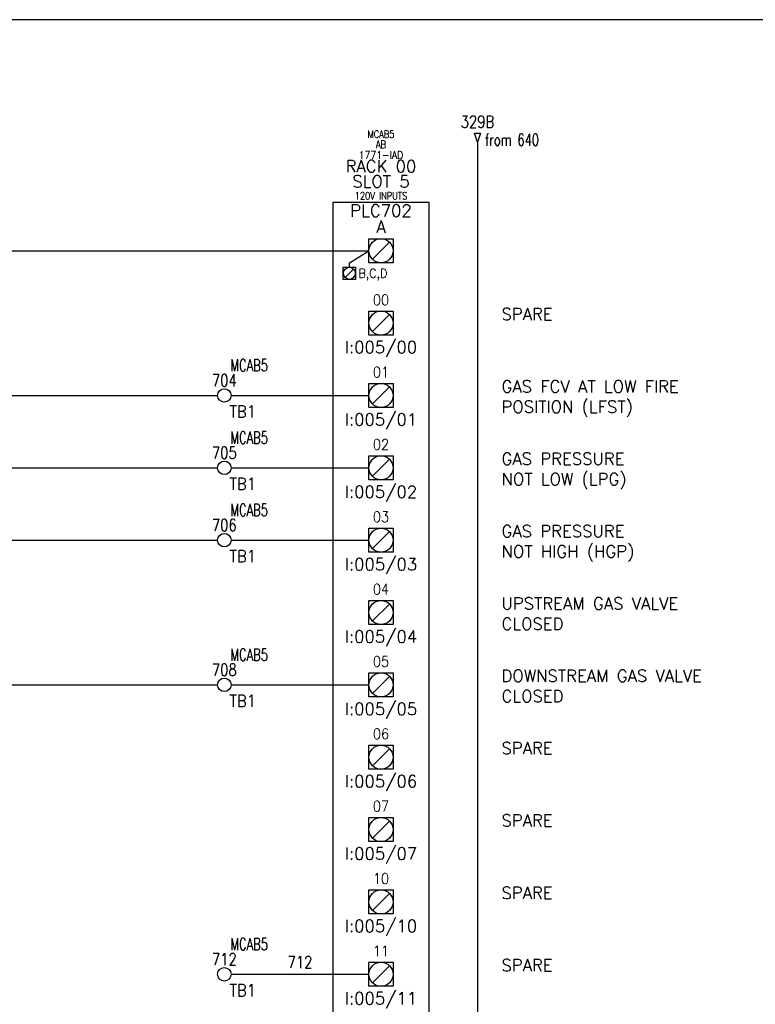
# Model space of a CAD drawing. Header units: inches. Extents: x 0 to 30, y 0 to 19.
# Tile 3 of 5: x 7.6 to 15.3, y 8.8 to 19. Entities that reach past the tile are written whole.
import ezdxf
from ezdxf.enums import TextEntityAlignment as Align

# ---------------------------------------------------------------- set-up
doc = ezdxf.new("R2010")
doc.units = ezdxf.units.IN
doc.header["$MEASUREMENT"] = 0
for name, color, linetype in [('BLK_14AWG', 252, 'Continuous'), ('DESC', 1, 'Continuous'), ('LOC', 140, 'Continuous'), ('MISC', 30, 'Continuous'), ('RED_18AWG', 1, 'Continuous'), ('SYMS', 7, 'Continuous'), ('TAGS', 30, 'Continuous'), ('TERMS', 6, 'Continuous'), ('WHT_16AWG', 7, 'Continuous'), ('WIRENO', 3, 'Continuous'), ('WIREREF', 52, 'Continuous'), ('WIREREF_DEST', 62, 'Continuous'), ('XREF', 7, 'Continuous')]:
    doc.layers.add(name, color=color, linetype=linetype)
doc.layers.add('Viewports', color=3, linetype='Continuous', plot=False)
doc.styles.add('LEGACY', font='romans.shx')
doc.styles.add('WD', font='romans.shx')

# ---------------------------------------------------------------- blocks, each defined once
blk = doc.blocks.new('PLCIO_7925')
at = {"layer": 'SYMS'}
for p, q in [((0.5, 0.5), (-0.5, 0.5)), ((-0.5, 0.5), (-0.5, -13.125)), ((0.5, -13.125), (0.5, 0.5)), ((-0.125, 0.125), (0.125, 0.125)), ((-0.125, -0.125), (-0.125, 0.125)), ((0.125, 0.125), (0.125, -0.125)), ((-0.328, -0.125), (-0.125, 0)), ((0.088, 0.088), (-0.088, -0.088)), ((-0.391, -0.172), (-0.266, -0.172)), ((-0.391, -0.297), (-0.391, -0.172)), ((-0.284, -0.19), (-0.372, -0.279)), ((-0.328, -0.172), (-0.328, -0.125)), ((-0.266, -0.172), (-0.266, -0.297)), ((0.125, -0.125), (-0.125, -0.125)), ((-0.266, -0.297), (-0.391, -0.297)), ((-0.125, -0.625), (0.125, -0.625)), ((-0.125, -0.875), (-0.125, -0.625)), ((-0.125, -0.625), (0.125, -0.625)), ((-0.125, -0.875), (-0.125, -0.625)), ((0.088, -0.662), (-0.088, -0.838)), ((0.125, -0.625), (0.125, -0.875)), ((0.125, -0.625), (0.125, -0.875)), ((0.125, -0.875), (-0.125, -0.875)), ((0.125, -0.875), (-0.125, -0.875)), ((-0.125, -1.375), (0.125, -1.375)), ((-0.125, -1.625), (-0.125, -1.375)), ((-0.125, -1.375), (0.125, -1.375)), ((-0.125, -1.625), (-0.125, -1.375)), ((0.088, -1.412), (-0.088, -1.588)), ((0.125, -1.375), (0.125, -1.625)), ((0.125, -1.375), (0.125, -1.625)), ((0.125, -1.625), (-0.125, -1.625)), ((0.125, -1.625), (-0.125, -1.625)), ((-0.125, -2.125), (0.125, -2.125)), ((-0.125, -2.375), (-0.125, -2.125)), ((-0.125, -2.125), (0.125, -2.125)), ((-0.125, -2.375), (-0.125, -2.125)), ((0.125, -2.125), (0.125, -2.375)), ((0.125, -2.125), (0.125, -2.375)), ((0.088, -2.162), (-0.088, -2.338)), ((0.125, -2.375), (-0.125, -2.375)), ((0.125, -2.375), (-0.125, -2.375)), ((-0.125, -2.875), (0.125, -2.875)), ((-0.125, -3.125), (-0.125, -2.875)), ((-0.125, -2.875), (0.125, -2.875)), ((-0.125, -3.125), (-0.125, -2.875)), ((0.088, -2.912), (-0.088, -3.088)), ((0.125, -2.875), (0.125, -3.125)), ((0.125, -2.875), (0.125, -3.125)), ((0.125, -3.125), (-0.125, -3.125)), ((0.125, -3.125), (-0.125, -3.125)), ((-0.125, -3.625), (0.125, -3.625)), ((-0.125, -3.875), (-0.125, -3.625)), ((-0.125, -3.625), (0.125, -3.625)), ((-0.125, -3.875), (-0.125, -3.625)), ((0.088, -3.662), (-0.088, -3.838)), ((0.125, -3.625), (0.125, -3.875)), ((0.125, -3.625), (0.125, -3.875)), ((0.125, -3.875), (-0.125, -3.875)), ((0.125, -3.875), (-0.125, -3.875)), ((-0.125, -4.375), (0.125, -4.375)), ((-0.125, -4.625), (-0.125, -4.375)), ((-0.125, -4.375), (0.125, -4.375)), ((-0.125, -4.625), (-0.125, -4.375)), ((0.125, -4.375), (0.125, -4.625)), ((0.125, -4.375), (0.125, -4.625)), ((0.088, -4.412), (-0.088, -4.588)), ((0.125, -4.625), (-0.125, -4.625)), ((0.125, -4.625), (-0.125, -4.625)), ((-0.125, -5.125), (0.125, -5.125)), ((-0.125, -5.375), (-0.125, -5.125)), ((-0.125, -5.125), (0.125, -5.125)), ((-0.125, -5.375), (-0.125, -5.125)), ((0.088, -5.162), (-0.088, -5.338)), ((0.125, -5.125), (0.125, -5.375)), ((0.125, -5.125), (0.125, -5.375)), ((0.125, -5.375), (-0.125, -5.375)), ((0.125, -5.375), (-0.125, -5.375)), ((-0.125, -5.875), (0.125, -5.875)), ((-0.125, -6.125), (-0.125, -5.875)), ((-0.125, -5.875), (0.125, -5.875)), ((-0.125, -6.125), (-0.125, -5.875)), ((0.088, -5.912), (-0.088, -6.088)), ((0.125, -5.875), (0.125, -6.125)), ((0.125, -5.875), (0.125, -6.125)), ((0.125, -6.125), (-0.125, -6.125)), ((0.125, -6.125), (-0.125, -6.125)), ((-0.125, -6.625), (0.125, -6.625)), ((-0.125, -6.875), (-0.125, -6.625)), ((-0.125, -6.625), (0.125, -6.625)), ((-0.125, -6.875), (-0.125, -6.625)), ((0.125, -6.625), (0.125, -6.875)), ((0.125, -6.625), (0.125, -6.875)), ((0.088, -6.662), (-0.088, -6.838)), ((0.125, -6.875), (-0.125, -6.875)), ((0.125, -6.875), (-0.125, -6.875)), ((-0.125, -7.375), (0.125, -7.375)), ((-0.125, -7.625), (-0.125, -7.375)), ((-0.125, -7.375), (0.125, -7.375)), ((-0.125, -7.625), (-0.125, -7.375)), ((0.088, -7.412), (-0.088, -7.588)), ((0.125, -7.375), (0.125, -7.625)), ((0.125, -7.375), (0.125, -7.625)), ((0.125, -7.625), (-0.125, -7.625)), ((0.125, -7.625), (-0.125, -7.625))]:
    blk.add_line(p, q, dxfattribs=at)
for centre, radius in [((0, 0), 0.125), ((-0.328, -0.234), 0.0625), ((0, -0.75), 0.125), ((0, -1.5), 0.125), ((0, -2.25), 0.125), ((0, -3), 0.125), ((0, -3.75), 0.125), ((0, -4.5), 0.125), ((0, -5.25), 0.125), ((0, -6), 0.125), ((0, -6.75), 0.125), ((0, -7.5), 0.125)]:
    blk.add_circle(centre, radius, dxfattribs=at)
at = {"layer": 'SYMS', "style": 'LEGACY'}
for tag, height, width, p in [('LOC', 0.0781, 0.8, (0, 1.17)), ('MFG', 0.0781, 0.8, (0, 1.062)), ('CAT', 0.0781, 0.9, (0, 0.953)), ('DESC', 0.0781, 0.8, (0, 0.53)), ('TERM01', 0.109, 0.9, (0, 0.188)), ('TERM02', 0.109, 0.9, (0, -0.562)), ('TERM03', 0.109, 0.9, (0, -1.312)), ('TERM04', 0.109, 0.9, (0, -2.062)), ('TERM05', 0.109, 0.9, (0, -2.812)), ('TERM06', 0.109, 0.9, (0, -3.562)), ('TERM07', 0.109, 0.9, (0, -4.312)), ('TERM08', 0.109, 0.9, (0, -5.062)), ('TERM09', 0.109, 0.9, (0, -5.812)), ('TERM10', 0.109, 0.9, (0, -6.562)), ('TERM11', 0.109, 0.9, (0, -7.312)), ('TERM12', 0.109, 0.9, (0, -8.062)), ('TERM13', 0.109, 0.9, (0, -8.812)), ('TERM14', 0.109, 0.9, (0, -9.562)), ('TERM15', 0.109, 0.9, (0, -10.312)), ('TERM16', 0.109, 0.9, (0, -11.062)), ('TERM17', 0.109, 0.9, (0, -11.812)), ('TERM18', 0.109, 0.9, (0, -12.562))]:
    blk.add_attdef(tag, text='', height=height, dxfattribs=dict(at, width=width)).set_placement(p, align=Align.CENTER)
at = {"layer": 'SYMS', "linetype": 'Continuous', "style": 'LEGACY', "flags": 9}
blk.add_attdef('ASSYCODE', text='', height=0.01, dxfattribs=at).set_placement((0.23, 1.071), align=Align.CENTER)
at = {"layer": 'SYMS', "style": 'LEGACY'}
for tag, p in [('LINE1', (0, 0.812)), ('LINE2', (0, 0.656)), ('TAG', (0, 0.353))]:
    blk.add_attdef(tag, text='', height=0.109, dxfattribs=at).set_placement(p, align=Align.CENTER)
at = {"layer": 'SYMS', "style": 'LEGACY', "flags": 1}
for tag, p in [('X4TERM01', (-0.125, 0)), ('X4TERM02', (-0.125, -0.75)), ('X4TERM03', (-0.125, -1.5)), ('X4TERM04', (-0.125, -2.25)), ('X4TERM05', (-0.125, -3)), ('X4TERM06', (-0.125, -3.75)), ('X4TERM07', (-0.125, -4.5)), ('X4TERM08', (-0.125, -5.25)), ('X4TERM09', (-0.125, -6)), ('X4TERM10', (-0.125, -6.75)), ('X4TERM11', (-0.125, -7.5)), ('X4TERM12', (-0.125, -8.25)), ('X4TERM13', (-0.125, -9)), ('X4TERM14', (-0.125, -9.75)), ('X4TERM15', (-0.125, -10.5)), ('X4TERM16', (-0.125, -11.25)), ('X4TERM17', (-0.125, -12)), ('X1TERM18', (0.125, -12.75))]:
    blk.add_attdef(tag, p, '', height=0.01, dxfattribs=at)
at = {"layer": 'SYMS', "style": 'LEGACY', "width": 0.9}
for tag, p in [('TERMDESC01', (-0.172, -0.062)), ('TERMDESC02', (-0.188, -0.812)), ('TERMDESC03', (-0.188, -1.562)), ('TERMDESC04', (-0.188, -2.312)), ('TERMDESC05', (-0.188, -3.062)), ('TERMDESC06', (-0.188, -3.812)), ('TERMDESC07', (-0.188, -4.562)), ('TERMDESC08', (-0.188, -5.312)), ('TERMDESC09', (-0.188, -6.062)), ('TERMDESC10', (-0.188, -6.812)), ('TERMDESC11', (-0.188, -7.562)), ('TERMDESC12', (-0.188, -8.312)), ('TERMDESC13', (-0.188, -9.062)), ('TERMDESC14', (-0.188, -9.812)), ('TERMDESC15', (-0.188, -10.562)), ('TERMDESC16', (-0.188, -11.312)), ('TERMDESC17', (-0.188, -12.062))]:
    blk.add_attdef(tag, text='', height=0.0781, dxfattribs=at).set_placement(p, align=Align.TOP_RIGHT)
for tag, height, p in [('TERM', 0.0938, (-0.234, -0.188)), ('TERMDESC18', 0.0781, (0.188, -12.812))]:
    blk.add_attdef(tag, text='', height=height, dxfattribs=at).set_placement(p, align=Align.TOP_LEFT)
for tag, p in [('DESCA02', (1.25, -0.719)), ('DESCB02', (1.25, -0.859)), ('DESCC02', (1.25, -1)), ('DESCD02', (1.25, -1.141)), ('DESCE02', (1.25, -1.281)), ('DESCA03', (1.25, -1.469)), ('DESCB03', (1.25, -1.609)), ('DESCC03', (1.25, -1.75)), ('DESCD03', (1.25, -1.891)), ('DESCE03', (1.25, -2.031)), ('DESCA04', (1.25, -2.219)), ('DESCB04', (1.25, -2.359)), ('DESCC04', (1.25, -2.5)), ('DESCD04', (1.25, -2.641)), ('DESCE04', (1.25, -2.781)), ('DESCA05', (1.25, -2.969)), ('DESCB05', (1.25, -3.109)), ('DESCC05', (1.25, -3.25)), ('DESCD05', (1.25, -3.391)), ('DESCE05', (1.25, -3.531)), ('DESCA06', (1.25, -3.719)), ('DESCB06', (1.25, -3.859)), ('DESCC06', (1.25, -4)), ('DESCD06', (1.25, -4.141)), ('DESCE06', (1.25, -4.281)), ('DESCA07', (1.25, -4.469)), ('DESCB07', (1.25, -4.609)), ('DESCC07', (1.25, -4.75)), ('DESCD07', (1.25, -4.891)), ('DESCE07', (1.25, -5.031)), ('DESCA08', (1.25, -5.219)), ('DESCB08', (1.25, -5.359)), ('DESCC08', (1.25, -5.5)), ('DESCD08', (1.25, -5.641)), ('DESCE08', (1.25, -5.781)), ('DESCA09', (1.25, -5.969)), ('DESCB09', (1.25, -6.109)), ('DESCC09', (1.25, -6.25)), ('DESCD09', (1.25, -6.391)), ('DESCE09', (1.25, -6.531)), ('DESCA10', (1.25, -6.719)), ('DESCB10', (1.25, -6.859)), ('DESCC10', (1.25, -7)), ('DESCD10', (1.25, -7.141)), ('DESCE10', (1.25, -7.281)), ('DESCA11', (1.25, -7.469)), ('DESCB11', (1.25, -7.609)), ('DESCC11', (1.25, -7.75)), ('DESCD11', (1.25, -7.891)), ('DESCE11', (1.25, -8.031)), ('DESCA12', (1.25, -8.219)), ('DESCB12', (1.25, -8.359)), ('DESCC12', (1.25, -8.5)), ('DESCD12', (1.25, -8.641)), ('DESCE12', (1.25, -8.781)), ('DESCA13', (1.25, -8.969)), ('DESCB13', (1.25, -9.109)), ('DESCC13', (1.25, -9.25)), ('DESCD13', (1.25, -9.391)), ('DESCE13', (1.25, -9.531)), ('DESCA14', (1.25, -9.719)), ('DESCB14', (1.25, -9.859)), ('DESCC14', (1.25, -10)), ('DESCD14', (1.25, -10.141)), ('DESCE14', (1.25, -10.281)), ('DESCA15', (1.25, -10.469)), ('DESCB15', (1.25, -10.609)), ('DESCC15', (1.25, -10.75)), ('DESCD15', (1.25, -10.891)), ('DESCE15', (1.25, -11.031)), ('DESCA16', (1.25, -11.219)), ('DESCB16', (1.25, -11.359)), ('DESCC16', (1.25, -11.5)), ('DESCD16', (1.25, -11.641)), ('DESCE16', (1.25, -11.781)), ('DESCA17', (1.25, -11.969)), ('DESCB17', (1.25, -12.109)), ('DESCC17', (1.25, -12.25)), ('DESCD17', (1.25, -12.391)), ('DESCE17', (1.25, -12.531))]:
    blk.add_attdef(tag, p, '', height=0.109, dxfattribs=at)
at = {"layer": 'SYMS', "style": 'LEGACY'}
for tag, p in [('TAGA02', (0, -0.938)), ('TAGA03', (0, -1.688)), ('TAGA04', (0, -2.438)), ('TAGA05', (0, -3.188)), ('TAGA06', (0, -3.938)), ('TAGA07', (0, -4.688)), ('TAGA08', (0, -5.438)), ('TAGA09', (0, -6.188)), ('TAGA10', (0, -6.938)), ('TAGA11', (0, -7.688)), ('TAGA12', (0, -8.438)), ('TAGA13', (0, -9.188)), ('TAGA14', (0, -9.938)), ('TAGA15', (0, -10.688)), ('TAGA16', (0, -11.438)), ('TAGA17', (0, -12.188))]:
    blk.add_attdef(tag, text='', height=0.109, dxfattribs=at).set_placement(p, align=Align.TOP_CENTER)
blk = doc.blocks.new('HA1D2')
blk.add_lwpolyline([(0, 0.094), (0.031, 0.094), (0, 0), (-0.031, 0.094), (0, 0.094)])
at = {"style": 'WD', "width": 0.8, "flags": 8}
blk.add_attdef('WIRENO', text='', height=0.125, dxfattribs=at).set_placement((0, 0.15), align=Align.CENTER)
at = {"style": 'WD', "flags": 1}
for tag, p in [('X8TERM01', (0, 0)), ('SIGCODE', (0.026, 0.066))]:
    blk.add_attdef(tag, p, '', height=0.01, dxfattribs=at)
at = {"style": 'WD', "width": 0.7}
for tag, p in [('XREF', (0.077, -0.037)), ('DESC1', (0.077, -0.206))]:
    blk.add_attdef(tag, p, '', height=0.125, dxfattribs=at)
blk = doc.blocks.new('HT0W02')
blk.add_circle((0, 0), 0.0699)
at = {"style": 'WD'}
for tag, p, width in [('INST', (0.062, 0.42), 0.7), ('LOC', (0.062, 0.25), 0.7), ('DESC1', (0.053, -0.385), 0.8)]:
    blk.add_attdef(tag, p, '', height=0.125, dxfattribs=dict(at, width=width))
at = {"linetype": 'Continuous', "style": 'WD', "width": 0.8, "flags": 8}
blk.add_attdef('WIRENO', text='', height=0.125, dxfattribs=at).set_placement((0, 0.094), align=Align.CENTER)
at = {"style": 'WD', "flags": 1}
for tag, p, height in [('X4TERM01', (-0.07, 0), 0.0125), ('X4TERMDESC01', (-0.055, -0.023), 0.025), ('X2TERMDESC01', (-0.006, 0.029), 0.025), ('X2TERM01', (0, 0.07), 0.0125), ('STRIPSEQ', (0, 0), 0.00125), ('X1TERMDESC01', (0.039, -0.003), 0.025), ('X1TERM01', (0.07, 0), 0.0125), ('LINKTERM', (0, -0.002), 0.00125), ('X8TERM01', (0, -0.07), 0.0125), ('X8TERMDESC01', (0, -0.054), 0.025)]:
    blk.add_attdef(tag, p, '', height=height, dxfattribs=at)
at = {"linetype": 'Continuous', "style": 'WD'}
for tag, p, height, width, flags in [('TAGSTRIP', (0.053, -0.229), 0.125, 0.9, 8), ('CAT', (0.213, -0.406), 0.109, 0.8, 1), ('DESC2', (0.053, -0.541), 0.125, 0.8, 8), ('DESC3', (0.053, -0.698), 0.125, 0.8, 8)]:
    blk.add_attdef(tag, p, '', height=height, dxfattribs=dict(at, width=width, flags=flags))
at = {"linetype": 'Continuous', "style": 'WD', "width": 0.8, "flags": 1}
blk.add_attdef('MFG', text='', height=0.109, dxfattribs=at).set_placement((0.088, -0.406), align=Align.RIGHT)
at = {"style": 'WD', "width": 0.7, "flags": 1}
blk.add_attdef('ASSYCODE', (0.062, -0.281), '', height=0.01, dxfattribs=at)
blk = doc.blocks.new('WD_WNH')
at = {"linetype": 'Continuous', "style": 'WD', "width": 0.8}
blk.add_attdef('WIRENO', text='', height=0.125, dxfattribs=at).set_placement((0, 0.062), align=Align.CENTER)
at = {"style": 'WD', "flags": 1}
for tag, p in [('W01USER', (0, 0.078)), ('W02USER', (0, 0.07)), ('W03USER', (0, 0.062)), ('W04USER', (0, 0.055)), ('W05USER', (0, 0.047)), ('W06USER', (0, 0.039)), ('W07USER', (0, 0.031)), ('W08USER', (0, 0.023)), ('W09USER', (0, 0.016)), ('W10USER', (0, 0.008))]:
    blk.add_attdef(tag, text='', height=0.005, dxfattribs=at).set_placement(p, align=Align.CENTER)

msp = doc.modelspace()

# ---------------------------------------------------------------- linework, layer by layer
at = {"layer": 'BLK_14AWG'}
msp.add_line((1.5, 16.625), (11.25, 16.625), dxfattribs=at)
at = {"layer": 'RED_18AWG'}
for p, q in [((4.625, 15.125), (9.68, 15.125)), ((9.82, 15.125), (11.25, 15.125)), ((4.625, 14.375), (9.68, 14.375)), ((9.82, 14.375), (11.25, 14.375)), ((4.625, 13.625), (9.68, 13.625)), ((9.82, 13.625), (11.25, 13.625)), ((4.625, 12.125), (9.68, 12.125)), ((9.82, 12.125), (11.25, 12.125)), ((9.82, 9.125), (11.25, 9.125))]:
    msp.add_line(p, q, dxfattribs=at)
at = {"layer": 'Viewports'}
msp.add_lwpolyline([(0, 0), (30, 0), (30, 19.02), (0, 19.02)], close=True, dxfattribs=at)
at = {"layer": 'WHT_16AWG'}
msp.add_line((12.375, 17.75), (12.375, 2.75), dxfattribs=at)

# ---------------------------------------------------------------- block references
ref = msp.add_blockref('PLCIO_7925', (11.375, 16.625))
ref.add_attrib('TERM01', 'A', dxfattribs={"layer": 'TERMS', "height": 0.125, "style": 'WD'}).set_placement((11.375, 16.812), align=Align.CENTER)
ref.add_attrib('TAG', 'PLC702', dxfattribs={"layer": 'TAGS', "height": 0.125, "style": 'WD'}).set_placement((11.375, 16.978), align=Align.CENTER)
ref.add_attrib('TERM', 'B,C,D', dxfattribs={"layer": 'TERMS', "height": 0.0938, "style": 'WD', "width": 0.9}).set_placement((11.141, 16.438), align=Align.TOP_LEFT)
ref.add_attrib('LINE1', 'RACK 00', dxfattribs={"layer": 'MISC', "height": 0.125, "style": 'WD'}).set_placement((11.375, 17.438), align=Align.CENTER)
ref.add_attrib('LINE2', 'SLOT 5', dxfattribs={"layer": 'MISC', "height": 0.125, "style": 'WD'}).set_placement((11.375, 17.281), align=Align.CENTER)
ref.add_attrib('DESC', '120V INPUTS', dxfattribs={"layer": 'DESC', "height": 0.07812, "style": 'WD', "width": 0.8}).set_placement((11.375, 17.155), align=Align.CENTER)
ref.add_attrib('CAT', '1771-IAD', dxfattribs={"layer": 'MISC', "height": 0.0781, "style": 'WD', "width": 0.9}).set_placement((11.375, 17.578), align=Align.CENTER)
ref.add_attrib('LOC', 'MCAB5', dxfattribs={"layer": 'LOC', "height": 0.0781, "style": 'WD', "width": 0.8}).set_placement((11.375, 17.795), align=Align.CENTER)
ref.add_attrib('MFG', 'AB', dxfattribs={"layer": 'MISC', "height": 0.0781, "style": 'WD', "width": 0.8}).set_placement((11.375, 17.688), align=Align.CENTER)
ref.add_attrib('TERM02', '00', dxfattribs={"layer": 'TERMS', "height": 0.1094, "style": 'WD', "width": 0.9}).set_placement((11.375, 16.062), align=Align.CENTER)
ref.add_attrib('TAGA02', 'I:005/00', dxfattribs={"layer": 'TAGS', "height": 0.125, "style": 'WD'}).set_placement((11.375, 15.688), align=Align.TOP_CENTER)
ref.add_attrib('DESCA02', 'SPARE', (12.625, 15.906), dxfattribs={"layer": 'DESC', "height": 0.125, "style": 'WD'})
ref.add_attrib('TERM03', '01', dxfattribs={"layer": 'TERMS', "height": 0.1094, "style": 'WD', "width": 0.9}).set_placement((11.375, 15.312), align=Align.CENTER)
ref.add_attrib('TAGA03', 'I:005/01', dxfattribs={"layer": 'TAGS', "height": 0.125, "style": 'WD'}).set_placement((11.375, 14.938), align=Align.TOP_CENTER)
ref.add_attrib('DESCA03', 'GAS FCV AT LOW FIRE ', (12.625, 15.156), dxfattribs={"layer": 'DESC', "height": 0.125, "style": 'WD'})
ref.add_attrib('DESCB03', 'POSITION (LFST)', (12.625, 14.945), dxfattribs={"layer": 'DESC', "height": 0.125, "style": 'WD'})
ref.add_attrib('TERM04', '02', dxfattribs={"layer": 'TERMS', "height": 0.1094, "style": 'WD', "width": 0.9}).set_placement((11.375, 14.562), align=Align.CENTER)
ref.add_attrib('TAGA04', 'I:005/02', dxfattribs={"layer": 'TAGS', "height": 0.125, "style": 'WD'}).set_placement((11.375, 14.188), align=Align.TOP_CENTER)
ref.add_attrib('DESCA04', 'GAS PRESSURE', (12.625, 14.406), dxfattribs={"layer": 'DESC', "height": 0.125, "style": 'WD'})
ref.add_attrib('DESCB04', 'NOT LOW (LPG)', (12.625, 14.195), dxfattribs={"layer": 'DESC', "height": 0.125, "style": 'WD'})
ref.add_attrib('TERM05', '03', dxfattribs={"layer": 'TERMS', "height": 0.1094, "style": 'WD', "width": 0.9}).set_placement((11.375, 13.812), align=Align.CENTER)
ref.add_attrib('TAGA05', 'I:005/03', dxfattribs={"layer": 'TAGS', "height": 0.125, "style": 'WD'}).set_placement((11.375, 13.438), align=Align.TOP_CENTER)
ref.add_attrib('DESCA05', 'GAS PRESSURE', (12.625, 13.656), dxfattribs={"layer": 'DESC', "height": 0.125, "style": 'WD'})
ref.add_attrib('DESCB05', 'NOT HIGH (HGP)', (12.625, 13.445), dxfattribs={"layer": 'DESC', "height": 0.125, "style": 'WD'})
ref.add_attrib('TERM06', '04', dxfattribs={"layer": 'TERMS', "height": 0.1094, "style": 'WD', "width": 0.9}).set_placement((11.375, 13.062), align=Align.CENTER)
ref.add_attrib('TAGA06', 'I:005/04', dxfattribs={"layer": 'TAGS', "height": 0.125, "style": 'WD'}).set_placement((11.375, 12.688), align=Align.TOP_CENTER)
ref.add_attrib('DESCA06', 'UPSTREAM GAS VALVE', (12.625, 12.906), dxfattribs={"layer": 'DESC', "height": 0.125, "style": 'WD'})
ref.add_attrib('DESCB06', 'CLOSED', (12.625, 12.695), dxfattribs={"layer": 'DESC', "height": 0.125, "style": 'WD'})
ref.add_attrib('TERM07', '05', dxfattribs={"layer": 'TERMS', "height": 0.1094, "style": 'WD', "width": 0.9}).set_placement((11.375, 12.312), align=Align.CENTER)
ref.add_attrib('TAGA07', 'I:005/05', dxfattribs={"layer": 'TAGS', "height": 0.125, "style": 'WD'}).set_placement((11.375, 11.938), align=Align.TOP_CENTER)
ref.add_attrib('DESCA07', 'DOWNSTREAM GAS VALVE', (12.625, 12.156), dxfattribs={"layer": 'DESC', "height": 0.125, "style": 'WD'})
ref.add_attrib('DESCB07', 'CLOSED', (12.625, 11.945), dxfattribs={"layer": 'DESC', "height": 0.125, "style": 'WD'})
ref.add_attrib('TERM08', '06', dxfattribs={"layer": 'TERMS', "height": 0.1094, "style": 'WD', "width": 0.9}).set_placement((11.375, 11.562), align=Align.CENTER)
ref.add_attrib('TAGA08', 'I:005/06', dxfattribs={"layer": 'TAGS', "height": 0.125, "style": 'WD'}).set_placement((11.375, 11.188), align=Align.TOP_CENTER)
ref.add_attrib('DESCA08', 'SPARE', (12.625, 11.406), dxfattribs={"layer": 'DESC', "height": 0.125, "style": 'WD'})
ref.add_attrib('TERM09', '07', dxfattribs={"layer": 'TERMS', "height": 0.1094, "style": 'WD', "width": 0.9}).set_placement((11.375, 10.812), align=Align.CENTER)
ref.add_attrib('TAGA09', 'I:005/07', dxfattribs={"layer": 'TAGS', "height": 0.125, "style": 'WD'}).set_placement((11.375, 10.438), align=Align.TOP_CENTER)
ref.add_attrib('DESCA09', 'SPARE', (12.625, 10.656), dxfattribs={"layer": 'DESC', "height": 0.125, "style": 'WD'})
ref.add_attrib('TERM10', '10', dxfattribs={"layer": 'TERMS', "height": 0.1094, "style": 'WD', "width": 0.9}).set_placement((11.375, 10.062), align=Align.CENTER)
ref.add_attrib('TAGA10', 'I:005/10', dxfattribs={"layer": 'TAGS', "height": 0.125, "style": 'WD'}).set_placement((11.375, 9.688), align=Align.TOP_CENTER)
ref.add_attrib('DESCA10', 'SPARE', (12.625, 9.906), dxfattribs={"layer": 'DESC', "height": 0.125, "style": 'WD'})
ref.add_attrib('TERM11', '11', dxfattribs={"layer": 'TERMS', "height": 0.1094, "style": 'WD', "width": 0.9}).set_placement((11.375, 9.312), align=Align.CENTER)
ref.add_attrib('TAGA11', 'I:005/11', dxfattribs={"layer": 'TAGS', "height": 0.125, "style": 'WD'}).set_placement((11.375, 8.938), align=Align.TOP_CENTER)
ref.add_attrib('DESCA11', 'SPARE', (12.625, 9.156), dxfattribs={"layer": 'DESC', "height": 0.125, "style": 'WD'})
at = {"layer": 'SYMS'}
ref = msp.add_blockref('HA1D2', (12.375, 17.75), dxfattribs=at)
ref.add_attrib('WIRENO', '329B', dxfattribs={"layer": 'WIREREF_DEST', "height": 0.125, "style": 'WD', "width": 0.8, "flags": 8}).set_placement((12.375, 17.9), align=Align.CENTER)
ref.add_attrib('XREF', 'from 640', (12.452, 17.713), dxfattribs={"layer": 'XREF', "height": 0.125, "style": 'WD', "width": 0.7})
ref = msp.add_blockref('HT0W02', (9.75, 15.125), dxfattribs=at)
ref.add_attrib('WIRENO', '704', dxfattribs={"layer": 'WIREREF', "linetype": 'Continuous', "height": 0.125, "style": 'WD', "width": 0.8, "flags": 8}).set_placement((9.75, 15.219), align=Align.CENTER)
ref.add_attrib('LOC', 'MCAB5', (9.812, 15.375), dxfattribs={"layer": 'LOC', "height": 0.125, "style": 'WD', "width": 0.7})
ref.add_attrib('TAGSTRIP', 'TB1', (9.803, 14.896), dxfattribs={"layer": 'TAGS', "linetype": 'Continuous', "height": 0.125, "style": 'WD', "width": 0.9, "flags": 8})
ref = msp.add_blockref('HT0W02', (9.75, 14.375), dxfattribs=at)
ref.add_attrib('WIRENO', '705', dxfattribs={"layer": 'WIREREF', "linetype": 'Continuous', "height": 0.125, "style": 'WD', "width": 0.8, "flags": 8}).set_placement((9.75, 14.469), align=Align.CENTER)
ref.add_attrib('LOC', 'MCAB5', (9.812, 14.625), dxfattribs={"layer": 'LOC', "height": 0.125, "style": 'WD', "width": 0.7})
ref.add_attrib('TAGSTRIP', 'TB1', (9.803, 14.146), dxfattribs={"layer": 'TAGS', "linetype": 'Continuous', "height": 0.125, "style": 'WD', "width": 0.9, "flags": 8})
ref = msp.add_blockref('HT0W02', (9.75, 13.625), dxfattribs=at)
ref.add_attrib('WIRENO', '706', dxfattribs={"layer": 'WIREREF', "linetype": 'Continuous', "height": 0.125, "style": 'WD', "width": 0.8, "flags": 8}).set_placement((9.75, 13.719), align=Align.CENTER)
ref.add_attrib('LOC', 'MCAB5', (9.812, 13.875), dxfattribs={"layer": 'LOC', "height": 0.125, "style": 'WD', "width": 0.7})
ref.add_attrib('TAGSTRIP', 'TB1', (9.803, 13.396), dxfattribs={"layer": 'TAGS', "linetype": 'Continuous', "height": 0.125, "style": 'WD', "width": 0.9, "flags": 8})
ref = msp.add_blockref('HT0W02', (9.75, 12.125), dxfattribs=at)
ref.add_attrib('WIRENO', '708', dxfattribs={"layer": 'WIREREF', "linetype": 'Continuous', "height": 0.125, "style": 'WD', "width": 0.8, "flags": 8}).set_placement((9.75, 12.219), align=Align.CENTER)
ref.add_attrib('LOC', 'MCAB5', (9.812, 12.375), dxfattribs={"layer": 'LOC', "height": 0.125, "style": 'WD', "width": 0.7})
ref.add_attrib('TAGSTRIP', 'TB1', (9.803, 11.896), dxfattribs={"layer": 'TAGS', "linetype": 'Continuous', "height": 0.125, "style": 'WD', "width": 0.9, "flags": 8})
ref = msp.add_blockref('HT0W02', (9.75, 9.125), dxfattribs=at)
ref.add_attrib('WIRENO', '712', dxfattribs={"layer": 'WIREREF', "linetype": 'Continuous', "height": 0.125, "style": 'WD', "width": 0.8, "flags": 8}).set_placement((9.75, 9.219), align=Align.CENTER)
ref.add_attrib('LOC', 'MCAB5', (9.812, 9.375), dxfattribs={"layer": 'LOC', "height": 0.125, "style": 'WD', "width": 0.7})
ref.add_attrib('TAGSTRIP', 'TB1', (9.803, 8.896), dxfattribs={"layer": 'TAGS', "linetype": 'Continuous', "height": 0.125, "style": 'WD', "width": 0.9, "flags": 8})
at = {"layer": 'WIRENO'}
ref = msp.add_blockref('WD_WNH', (10.535, 9.125), dxfattribs=at)
ref.add_attrib('WIRENO', '712', dxfattribs={"linetype": 'Continuous', "height": 0.125, "style": 'WD', "width": 0.8}).set_placement((10.535, 9.188), align=Align.CENTER)

doc.saveas('drawing.dxf')
